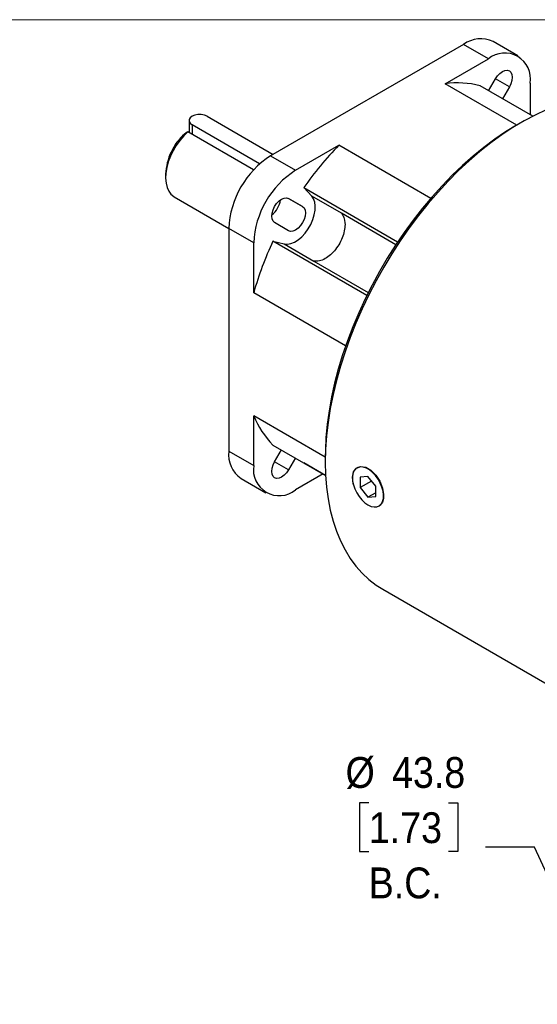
# Model space of a CAD drawing. Header units: millimetres. Extents: x 0 to 432, y 0 to 279.
# Tile 11 of 13: x 313 to 372, y 168 to 279. Entities that reach past the tile are written whole.
import ezdxf

# ---------------------------------------------------------------- set-up
doc = ezdxf.new("R2010")
doc.units = ezdxf.units.MM
doc.linetypes.add('SLD-Solid', pattern=[0])
doc.layers.add('SLD-0', color=7, linetype='SLD-Solid', lineweight=25)
doc.styles.add('SLDTEXTSTYLE0', font='GOTHIC.TTF', dxfattribs={"width": 0.913})
doc.dimstyles.new('SLDDIMSTYLE6', dxfattribs={"dimtxt": 3.5, "dimasz": 3.5, "dimexe": 0, "dimexo": 0.0625, "dimgap": 0.875, "dimtad": 0, "dimtih": 1, "dimtoh": 1, "dimdec": 1, "dimrnd": 1e-09, "dimzin": 12, "dimdsep": 46, "dimtxsty": 'SLDTEXTSTYLE0', "dimsah": 1, "dimcen": 0, "dimadec": 0, "dimazin": 3, "dimtfac": 1, "dimtdec": 1, "dimtofl": 0, "dimtmove": 0, "dimatfit": 3, "dimfxl": 0, "dimfrac": 2, "dimtolj": 1, "dimtzin": 12, "dimarcsym": 0})

# ---------------------------------------------------------------- blocks, each defined once
blk = doc.blocks.new('Block2')
at = {"color": 7, "linetype": 'SLD-Solid', "lineweight": 18}
blk.add_line((0, 279.4), (431.8, 279.4), dxfattribs=at)
blk = doc.blocks.new('_D_13')
at = {"layer": 'SLD-0'}
for p, q in [((352.69, 190.49), (351.62, 190.49)), ((351.62, 190.49), (351.62, 184.93)), ((361.74, 190.49), (362.8, 190.49)), ((362.8, 190.49), (362.8, 184.93)), ((351.62, 184.93), (352.69, 184.93)), ((362.8, 184.93), (361.74, 184.93)), ((371.52, 185.44), (365.96, 185.44)), ((386.36, 153.21), (371.52, 185.44))]:
    blk.add_line(p, q, dxfattribs=at)
blk.add_solid([(386.36, 153.21), (385.8, 156.81), (383.98, 155.97)], dxfattribs=at)
at = {"layer": 'SLD-0', "char_height": 3.5, "attachment_point": 1, "style": 'SLDTEXTSTYLE0'}
for s, insert in [('%%c', (350.05, 195.67)), ('43.8', (355.33, 195.67)), ('1.73', (352.69, 189.4)), ('B.C.', (352.68, 183.13))]:
    blk.add_mtext(s, dxfattribs=dict(at, insert=insert))

msp = doc.modelspace()

# ---------------------------------------------------------------- linework, layer by layer
for p, q in [((363.4454, 276.5946), (341.5336, 263.9452)), ((366.2817, 274.9572), (363.4454, 276.5946)), ((369.647, 275.2904), (366.8107, 276.9278)), ((361.3709, 272.1222), (366.2817, 274.9572)), ((369.505, 267.4265), (361.3709, 272.1222)), ((371.3351, 268.4382), (365.346, 271.8956)), ((366.3082, 271.3401), (367.0797, 272.6763)), ((368.6672, 271.7596), (367.0796, 272.6761)), ((368.6672, 271.7596), (367.8959, 270.4236)), ((371.0413, 272.2087), (371.0413, 268.6078)), ((334.3035, 268.4305), (341.8034, 264.1009)), ((332.271, 267.9444), (332.271, 266.5874)), ((340.286, 263.0328), (332.6198, 267.4584)), ((332.6198, 267.4584), (332.6198, 266.3861)), ((370.0157, 267.7214), (369.477, 267.4103)), ((339.6009, 262.3559), (332.1256, 266.6713)), ((344.3699, 262.3078), (349.2808, 265.1428)), ((359.7267, 259.1125), (349.2808, 265.1428)), ((341.5336, 263.9452), (344.3699, 262.3078)), ((329.5999, 261.8627), (329.5999, 261.448)), ((345.3056, 260.3265), (355.9677, 254.1714)), ((346.2003, 259.3675), (345.3056, 260.3265)), ((330.5864, 259.2675), (336.7741, 255.6955)), ((345.1595, 258.1889), (343.5575, 259.1137)), ((343.572, 259.1056), (345.1595, 258.1889)), ((349.5787, 257.4172), (346.2003, 259.3675)), ((355.7542, 253.85), (349.5831, 257.4125)), ((343.572, 255.4392), (341.9845, 256.356)), ((336.7741, 255.7014), (336.7741, 230.3984)), ((339.6104, 254.064), (336.7741, 255.7014)), ((339.6104, 248.3931), (339.6104, 254.064)), ((352.456, 248.0889), (341.7939, 254.244)), ((341.7939, 254.244), (343.0716, 253.9485)), ((343.0716, 253.9485), (346.45, 251.9982)), ((346.4563, 251.9968), (352.6275, 248.4342)), ((350.0565, 242.3627), (339.6104, 248.3931)), ((347.7455, 229.7357), (339.6104, 234.432)), ((339.6104, 228.7611), (339.6104, 234.432)), ((336.7741, 230.3984), (339.6104, 228.7611)), ((341.7939, 231.1021), (347.7845, 227.6438)), ((341.9845, 229.2102), (342.7561, 230.5466)), ((343.572, 228.2934), (341.9844, 229.2099)), ((344.3437, 229.6301), (343.572, 228.2934)), ((347.7455, 229.7662), (347.7455, 229.1441)), ((345.3056, 229.0742), (345.3059, 229.0747)), ((347.7846, 227.6431), (345.3056, 229.0742)), ((351.38, 228.53), (351.3449, 228.5097)), ((338.1684, 227.3167), (341.0047, 225.6793)), ((347.4895, 227.8134), (344.3699, 226.0125)), ((352.5948, 227.5232), (351.7109, 227.4442)), ((351.7109, 227.4442), (351.7109, 226.2656)), ((353.0051, 227.0127), (351.7109, 226.2656)), ((353.4787, 226.4236), (352.5948, 227.5232)), ((351.7109, 226.2656), (352.5948, 225.166)), ((353.4787, 225.2451), (353.4787, 226.4236)), ((353.4787, 225.6763), (352.5948, 225.166)), ((352.5948, 225.166), (353.4787, 225.2451)), ((353.8447, 224.1795), (353.8798, 224.1998)), ((354.2706, 214.722), (384.2826, 197.3964))]:
    msp.add_line(p, q)
at = {"flags": 128}
for points in [[(367.0797, 272.6763), (367.3122, 273.0165), (367.5829, 273.3023), (367.8734, 273.5142), (368.164, 273.6378), (368.4347, 273.6646), (368.6672, 273.5928), (368.8456, 273.4273), (368.9577, 273.1794), (368.996, 272.866), (368.9577, 272.5084), (368.8456, 272.131), (368.6672, 271.7596)], [(334.3035, 268.4305), (334.0022, 268.5569), (333.6479, 268.6233), (333.2754, 268.6233), (332.9211, 268.5569), (332.6198, 268.4305), (332.4008, 268.2565), (332.2857, 268.052), (332.2857, 267.8369), (332.4008, 267.6324), (332.6198, 267.4584)], [(372.8485, 269.1485), (371.594, 268.5682), (370.3345, 267.9029), (369.074, 267.1546), (367.8165, 266.3258), (366.5661, 265.419), (365.3267, 264.4372), (364.1023, 263.3836), (362.897, 262.2615), (361.7144, 261.0744), (360.5584, 259.8263), (359.4327, 258.5211), (358.341, 257.1629), (357.2866, 255.7563), (356.2731, 254.3055), (355.3035, 252.8153), (354.3812, 251.2905), (353.5089, 249.736), (352.6895, 248.1567), (351.9256, 246.5576), (351.2196, 244.944), (350.5739, 243.3209), (349.9905, 241.6937), (349.4712, 240.0674), (349.0178, 238.4473), (348.6316, 236.8386), (348.314, 235.2464), (348.0659, 233.6759), (347.8881, 232.1321), (347.7811, 230.6198), (347.7455, 229.1441)], [(369.477, 267.4103), (368.2397, 266.6551), (367.0029, 265.8185), (365.7742, 264.9052), (364.5576, 263.9182), (363.357, 262.8607), (362.1765, 261.7362), (361.0197, 260.5484), (359.8906, 259.301), (358.7927, 257.9983), (357.7297, 256.6444), (356.705, 255.2438), (355.722, 253.801), (354.7838, 252.3207), (353.8936, 250.8077), (353.0543, 249.2671), (352.2685, 247.7038), (351.5388, 246.1229), (350.8677, 244.5296), (350.2573, 242.929), (349.7096, 241.3265), (349.2264, 239.7272), (348.8093, 238.1363), (348.4595, 236.559), (348.1784, 235.0005), (347.9667, 233.4658), (347.8252, 231.96), (347.7543, 230.488), (347.7455, 229.7662)], [(332.1256, 266.6713), (331.6535, 266.2141), (331.2102, 265.695), (330.8054, 265.1254), (330.448, 264.5179), (330.1458, 263.8857), (329.9054, 263.2427), (329.732, 262.603), (329.6296, 261.9805), (329.6003, 261.389), (329.6447, 260.8414), (329.762, 260.3496), (329.9495, 259.9245), (330.2031, 259.5754), (330.5172, 259.3099), (330.5864, 259.2675)], [(341.9845, 256.356), (341.8061, 256.5215), (341.694, 256.7694), (341.6557, 257.0828), (341.694, 257.4404), (341.8061, 257.8177), (341.9845, 258.1892), (342.217, 258.5294), (342.4877, 258.8152), (342.7782, 259.0271), (343.0688, 259.1506), (343.3395, 259.1774), (343.572, 259.1056)], [(343.0716, 253.9485), (343.4345, 253.9175), (343.8297, 253.9871), (344.2436, 254.1549), (344.6616, 254.415), (345.0694, 254.7584), (345.4528, 255.1733), (345.7984, 255.6451), (346.0943, 256.1575), (346.3301, 256.6927), (346.4977, 257.2322), (346.5912, 257.7571), (346.6075, 258.2493), (346.5459, 258.6916), (346.4086, 259.0687), (346.2003, 259.3675)], [(345.1595, 258.1889), (345.3379, 258.0234), (345.45, 257.7755), (345.4883, 257.4621), (345.45, 257.1045), (345.3379, 256.7271), (345.1595, 256.3557), (344.927, 256.0155), (344.6563, 255.7297), (344.3657, 255.5178), (344.0752, 255.3943), (343.8045, 255.3675), (343.572, 255.4392)], [(343.572, 228.2934), (343.3395, 227.9532), (343.0688, 227.6674), (342.7782, 227.4555), (342.4877, 227.332), (342.217, 227.3052), (341.9845, 227.377), (341.8061, 227.5425), (341.694, 227.7904), (341.6557, 228.1038), (341.694, 228.4613), (341.8061, 228.8387), (341.9845, 229.2102)], [(347.7455, 229.1441), (347.7811, 227.7095), (347.8881, 226.3207), (348.0659, 224.9822), (348.314, 223.6981), (348.6316, 222.4727), (349.0178, 221.3099), (349.4712, 220.2133), (349.9905, 219.1866), (350.5739, 218.2329), (351.2196, 217.3554), (351.9256, 216.5568), (352.6895, 215.8397), (353.5089, 215.2065), (354.2706, 214.722)], [(350.9696, 226.5704), (350.911, 226.7257), (350.829, 227.4443), (350.961, 228.0497), (351.2898, 228.4699), (351.77, 228.6532), (352.3403, 228.5765), (352.9336, 228.2451), (353.483, 227.6945), (353.9293, 226.9908), (354.2297, 226.2186), (354.3583, 225.467), (354.3583, 225.467)], [(352.5948, 224.3033), (352.9507, 224.1396), (353.2919, 224.0663), (353.6047, 224.0862), (353.8761, 224.1985), (354.095, 224.3988), (354.2525, 224.6787), (354.3422, 225.0268), (354.3603, 225.4288), (354.3061, 225.8683), (354.1819, 226.3274), (353.9927, 226.7871), (353.7463, 227.2288), (353.4527, 227.6342), (353.124, 227.9868), (352.7736, 228.2722), (352.416, 228.4787), (352.0656, 228.5978), (351.7369, 228.6247), (351.4433, 228.5582), (351.1969, 228.4011), (351.0077, 228.1598), (350.8835, 227.8442), (350.8293, 227.4672), (350.8474, 227.0442), (350.9371, 226.5926), (351.0946, 226.1309), (351.3135, 225.6778), (351.5849, 225.2521), (351.8977, 224.8711), (352.239, 224.5505), (352.5948, 224.3033)]]:
    msp.add_lwpolyline(points, dxfattribs=at)
for centre, radius, start, end in [((365.4188, 273.8246), 3.401, 65.843242, 125.467216), ((368.1397, 272.6794), 2.9395, 350.785963, 129.203285), ((362.8051, 262.3033), 9.9231, 75.163581, 98.310644), ((336.1729, 261.5622), 6.5798, 132.043479, 177.381752), ((376.4488, 238.6706), 37.9325, 135.74323, 145.186626), ((347.1076, 255.2312), 10.3442, 122.605478, 177.394522), ((349.9439, 253.5938), 10.3442, 122.605478, 177.394522), ((340.1824, 259.2291), 2.4784, 306.704405, 353.307807), ((376.1232, 238.0997), 37.936, 154.813369, 164.256185), ((348.8334, 238.099), 9.9253, 201.682502, 224.826123), ((339.9642, 229.9855), 3.2168, 172.624547, 236.063273), ((342.5119, 228.2904), 2.9395, 170.785963, 309.203285)]:
    msp.add_arc(centre, radius, start, end)
for points in [[(332.1256, 266.6713), (332.0056, 266.5975), (331.8858, 266.5233), (331.7664, 266.4486)], [(349.5831, 257.4125), (349.5816, 257.4141), (349.5802, 257.4156), (349.5787, 257.4172)], [(346.45, 251.9982), (346.4521, 251.9977), (346.4542, 251.9972), (346.4563, 251.9967)]]:
    msp.add_open_spline(points, degree=3)
for points, knots in [([(349.5831, 257.4125), (349.8172, 257.1615), (349.9576, 256.7816), (350.011, 255.8717), (349.9239, 255.3432), (349.547, 254.2895), (349.2577, 253.7658), (348.5598, 252.8739), (348.1523, 252.507), (347.7441, 252.2713)], [0, 0, 0, 0, 0.25, 0.25, 0.5, 0.5, 0.75, 0.75, 1, 1, 1, 1]), ([(347.7441, 252.2713), (347.5155, 252.1394), (347.287, 252.048), (346.851, 251.9551), (346.6436, 251.9534), (346.4563, 251.9968)], [0, 0, 0, 0, 0.5, 0.5, 1, 1, 1, 1]), ([(354.3583, 225.467), (354.3584, 225.3195), (354.3588, 224.943), (354.2144, 224.4691), (353.9814, 224.2942), (353.8717, 224.2119)], [0, 0, 0, 0, 0.2542235, 0.64914619, 1, 1, 1, 1])]:
    msp.add_open_spline(points, degree=3, knots=knots)

# ---------------------------------------------------------------- block references
at = {"color": 7, "linetype": 'Continuous'}
msp.add_blockref('Block2', (0, 0), dxfattribs=at)

# ---------------------------------------------------------------- dimensions: what is measured, and where the dimension line sits
at = {"layer": 'SLD-0'}
dim = msp.add_diameter_dim_2p(p1=(404.688, 113.389), p2=(386.3561, 153.2129), text='<>\\PB.C.', dimstyle='SLDDIMSTYLE6', dxfattribs=at)
dim.commit()
dim.dimension.update_dxf_attribs({"geometry": '_D_13', "text_midpoint": (357.2115, 187.7073), "dimtype": 163})

doc.saveas('drawing.dxf')
